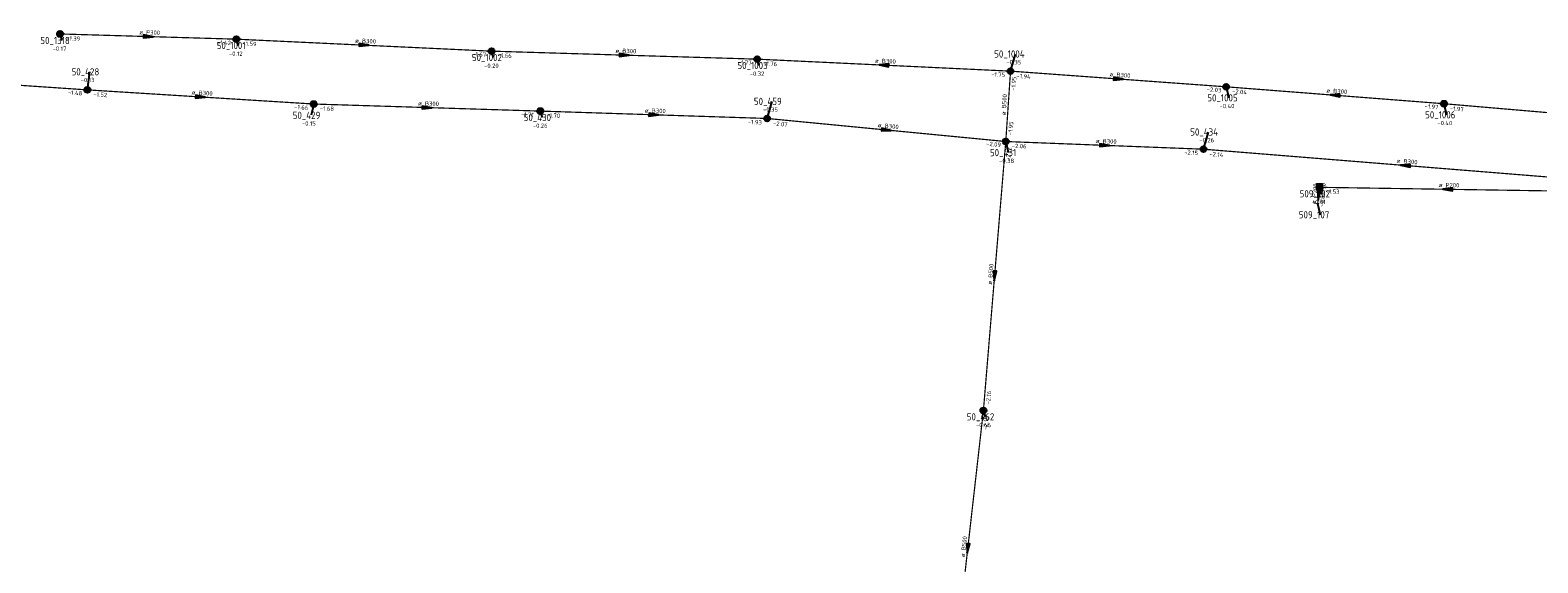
# Model space of a CAD drawing. Header units: metres. Extents: x 249000 to 255300, y 590580 to 596000.
# Tile 50 of 61: x 253907 to 254221, y 593537 to 593648. Entities that reach past the tile are written whole.
import ezdxf
from ezdxf.enums import TextEntityAlignment as Align

# ---------------------------------------------------------------- set-up
doc = ezdxf.new("R2010")
doc.units = ezdxf.units.M
doc.header["$MEASUREMENT"] = 0
doc.linetypes.add('RI-GWA', pattern=[18.45, 6, -1.8, 1.75, -1.8, 1.75, -1.8, 1.75, -1.8])
doc.linetypes.add('RI-HWA', pattern=[7.4, 5, -2.4])
doc.layers.get('0').update_dxf_attribs({"linetype": 'CONTINUOUS'})
doc.layers.add('B-WE-RI-GWA_TRANSPORTLEIDING-G', color=30, linetype='RI-GWA', lineweight=18)
doc.layers.add('B-WE-RI-HWA_TRANSPORTLEIDING-G', color=150, linetype='RI-HWA', lineweight=18)
for name, color, linetype in [('RIO-AFMETINGEN', 8, 'CONTINUOUS'), ('RIO-AFSCHOT', 7, 'CONTINUOUS'), ('RIO-BOK', 8, 'CONTINUOUS'), ('RIO-KNOOP', 7, 'CONTINUOUS'), ('RIO-KNOOPNAAM', 170, 'CONTINUOUS'), ('RIO-LEADER', 253, 'CONTINUOUS'), ('RIO-MAAIVELD', 104, 'CONTINUOUS')]:
    doc.layers.add(name, color=color, linetype=linetype)
doc.styles.add('RIO-TXT', font='isocp.shx')

# ---------------------------------------------------------------- blocks, each defined once
blk = doc.blocks.new('K_IPR')
blk.add_lwpolyline([(-0.5, -0.5), (0.5, -0.5), (0.5, 0.5), (-0.5, 0.5)], close=True)
blk.add_solid([(-0.5, 0.5), (0.5, 0.5), (-0.5, -0.5), (0.5, -0.5)])
at = {"style": 'RIO-TXT', "flags": 1}
blk.add_attdef('RIOLERINGSGEBIED', text='', height=1, dxfattribs=at).set_placement((0, 0), align=Align.CENTER)
blk.add_attdef('KNOOPNAAM', text='', height=1, dxfattribs=at).set_placement((0, 0), align=Align.TOP_CENTER)
blk = doc.blocks.new('K_FIC')
blk.add_circle((0, 0), 0.0625)
at = {"style": 'RIO-TXT', "flags": 1}
blk.add_attdef('RIOLERINGSGEBIED', text='', height=1, dxfattribs=at).set_placement((0, 0), align=Align.CENTER)
blk.add_attdef('KNOOPNAAM', text='', height=1, dxfattribs=at).set_placement((0, 0), align=Align.TOP_CENTER)
blk = doc.blocks.new('K_IPG')
blk.add_circle((0, 0), 0.5)
for points in [[(0, 0), (-0.5, 0), (-0.433013, 0.25)], [(0, 0), (-0.433013, -0.25), (-0.5, 0)], [(0, 0), (-0.433013, 0.25), (-0.25, 0.433013)], [(0, 0), (-0.25, -0.433013), (-0.433013, -0.25)], [(0, 0), (-0.25, 0.433013), (0, 0.5)], [(0, 0), (0, -0.5), (-0.25, -0.433013)], [(0, 0), (0, 0.5), (0.25, 0.433013)], [(0, 0), (0.25, 0.433013), (0.433013, 0.25)], [(0, 0), (0.433013, 0.25), (0.5, 0)], [(0, 0), (0.5, 0), (0.433013, -0.25)], [(0, 0), (0.433013, -0.25), (0.25, -0.433013)], [(0, 0), (0.25, -0.433013), (0, -0.5)]]:
    blk.add_solid(points)
at = {"style": 'RIO-TXT', "flags": 1}
blk.add_attdef('RIOLERINGSGEBIED', text='', height=1, dxfattribs=at).set_placement((0, 0), align=Align.CENTER)
blk.add_attdef('KNOOPNAAM', text='', height=1, dxfattribs=at).set_placement((0, 0), align=Align.TOP_CENTER)
blk = doc.blocks.new('L_VHR')
blk.add_lwpolyline([(-0.5, 0), (0.5, 0), (-0.5, 0.15), (-0.5, -0.15), (0.5, 0)])

msp = doc.modelspace()

# ---------------------------------------------------------------- linework, layer by layer
at = {"layer": 'B-WE-RI-GWA_TRANSPORTLEIDING-G', "const_width": 0.25}
for points in [[(253949.664, 593646.08), (253912.928, 593647.168)], [(253949.664, 593646.08), (254002.816, 593643.584)], [(254002.816, 593643.584), (254058.144, 593641.92)], [(254058.144, 593641.92), (254110.928, 593639.424)], [(253868.656, 593638.912), (253918.624, 593635.52)], [(254109.936, 593624.768), (254110.928, 593639.424)], [(254110.928, 593639.424), (254155.856, 593636.16)], [(253918.624, 593635.52), (253965.76, 593632.576)], [(254155.856, 593636.16), (254201.216, 593632.64)], [(253965.76, 593632.576), (254012.976, 593631.104)], [(254012.976, 593631.104), (254060.24, 593629.568)], [(254201.216, 593632.64), (254245.952, 593628.8)], [(254109.936, 593624.768), (254060.24, 593629.568)], [(254109.936, 593624.768), (254105.28, 593568.768)], [(254109.936, 593624.768), (254151.136, 593623.168)], [(254151.136, 593623.168), (254235.216, 593616.384)], [(254098.752, 593511.232), (254105.28, 593568.768)]]:
    msp.add_lwpolyline(points, dxfattribs=at)
at = {"layer": 'B-WE-RI-HWA_TRANSPORTLEIDING-G', "const_width": 0.25}
for points in [[(254175.264, 593615.232), (254174.912, 593611.84)], [(254175.264, 593615.232), (254174.912, 593611.84)], [(254175.264, 593615.232), (254228.736, 593614.4)]]:
    msp.add_lwpolyline(points, dxfattribs=at)
at = {"layer": 'RIO-LEADER'}
for p, q in [((253912.93, 593647.15), (253913.29, 593645.8065)), ((253949.66, 593646.1), (253950.02, 593644.7565)), ((254002.82, 593643.6), (254003.18, 593642.2565)), ((254058.14, 593641.94), (254058.5, 593640.5965)), ((254110.93, 593639.4), (254111.9814, 593642.9897)), ((253918.62, 593635.55), (253919.1535, 593639.2784)), ((254155.85, 593636.19), (254156.3835, 593633.8616)), ((253965.76, 593632.55), (253965.2274, 593630.2215)), ((254012.97, 593631.11), (254013.33, 593629.7665)), ((254060.24, 593629.54), (254061.2914, 593633.1297)), ((254201.22, 593632.65), (254201.7535, 593630.3216)), ((254109.93, 593624.79), (254110.4635, 593622.4616)), ((254151.13, 593623.16), (254152.1814, 593626.7497)), ((254175.26, 593615.23), (254175.62, 593613.8865)), ((254174.91, 593611.84), (254175.4435, 593609.5116)), ((254105.28, 593568.77), (254105.64, 593567.4265))]:
    msp.add_line(p, q, dxfattribs=at)

# ---------------------------------------------------------------- block references
at = {"layer": 'RIO-AFSCHOT', "xscale": 2, "yscale": 2, "zscale": 2}
for p, rotation in [((253931.295, 593646.625), 358.3627000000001), ((253976.24, 593644.85), 357.3078), ((254030.48, 593642.77), 358.2814), ((254084.535, 593640.67), 177.2455999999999), ((254133.39, 593637.795), 355.913), ((253942.19, 593634.05), 356.3589), ((254178.535, 593634.42), 175.5389), ((253989.365, 593631.83), 358.2531), ((254036.605, 593630.325), 358.0979), ((254085.085, 593627.165), 354.5401), ((254130.53, 593623.975), 357.7346), ((254193.175, 593619.78), 175.4043000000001), ((254202, 593614.825), 179.1323), ((254175.085, 593613.535), 264.0969), ((254107.605, 593596.78), 265.2464), ((254102.015, 593540.01), 263.5148)]:
    msp.add_blockref('L_VHR', p, dxfattribs=dict(at, rotation=rotation))
at = {"layer": 'RIO-KNOOP', "xscale": 1.25, "yscale": 1.25, "zscale": 1.25}
for name, p in [('K_IPG', (253912.928, 593647.168)), ('K_IPG', (253949.664, 593646.08)), ('K_IPG', (254002.816, 593643.584)), ('K_IPG', (254058.144, 593641.92)), ('K_IPG', (254110.928, 593639.424)), ('K_IPG', (253918.624, 593635.52)), ('K_IPG', (254155.856, 593636.16)), ('K_IPG', (253965.76, 593632.576)), ('K_IPG', (254012.976, 593631.104)), ('K_IPG', (254201.216, 593632.64)), ('K_IPG', (254060.24, 593629.568)), ('K_IPG', (254109.936, 593624.768)), ('K_IPG', (254151.136, 593623.168)), ('K_IPR', (254175.264, 593615.232)), ('K_FIC', (254174.912, 593611.84)), ('K_IPG', (254105.28, 593568.768))]:
    msp.add_blockref(name, p, dxfattribs=at)

# ---------------------------------------------------------------- texts
at = {"layer": 'RIO-AFMETINGEN', "style": 'RIO-TXT'}
for s, rotation, p in [('ø P300', 358.3627, (253929.4173, 593647.0893)), ('ø B300', 357.3078, (253974.371, 593645.354)), ('ø B300', 358.2814, (254028.6027, 593643.2429)), ('ø B300', 357.2456, (254082.6669, 593641.1759)), ('ø B300', 355.913, (254131.5338, 593638.3418)), ('ø B300', 356.3589, (253940.3297, 593634.583)), ('ø B500', 86.0757, (254109.9019, 593630.2367)), ('ø B300', 355.539, (254176.6822, 593634.979)), ('ø B300', 358.2531, (253987.4878, 593632.3012)), ('ø B300', 358.0979, (254034.7296, 593630.8013)), ('ø B300', 354.5401, (254083.2426, 593627.7576)), ('ø B300', 357.7346, (254128.6575, 593624.4613)), ('ø B300', 355.4043, (254191.3248, 593620.3556)), ('ø P200', 84.0969, (254174.4931, 593611.6959)), ('ø P200', 84.0969, (254174.4931, 593611.6959)), ('ø P200', 359.1324, (254200.1163, 593615.2693)), ('ø B500', 85.2464, (254107.0334, 593594.9304)), ('ø B500', 83.5148, (254101.4043, 593538.177))]:
    msp.add_text(s, height=0.9, rotation=rotation, dxfattribs=at).set_placement(p)
at = {"layer": 'RIO-BOK', "style": 'RIO-TXT'}
for s, rotation, p in [('-1.39', 358.3627, (253914.193, 593645.8142)), ('-1.42', 358.3627, (253945.6257, 593644.9356)), ('-1.59', 357.3078, (253950.8982, 593644.7412)), ('-1.67', 357.3078, (253998.7647, 593642.5205)), ('-1.66', 358.2814, (254004.0811, 593642.2624)), ('-1.77', 358.2814, (254054.1035, 593640.7931)), ('-1.76', 357.2456, (254059.3767, 593640.5798)), ('-1.75', 357.2456, (254106.8742, 593638.3246)), ('-1.95', 86.0757, (254111.9538, 593635.3202)), ('-1.94', 355.913, (254112.1347, 593638.0114)), ('-1.48', 356.1194, (253914.5429, 593634.5529)), ('-1.52', 356.3589, (253919.8355, 593634.1708)), ('-2.03', 355.913, (254151.7694, 593635.2044)), ('-2.04', 355.539, (254157.0456, 593634.7936)), ('-1.66', 356.3589, (253961.6875, 593631.534)), ('-1.68', 358.2531, (253967.0204, 593631.2118)), ('-1.71', 358.2531, (254008.9327, 593629.96)), ('-1.97', 355.539, (254197.1328, 593631.6913)), ('-1.97', 355.0822, (254202.4044, 593631.2441)), ('-1.70', 358.0979, (254014.2268, 593629.7684)), ('-1.93', 358.0979, (254056.2005, 593628.4009)), ('-2.07', 354.5401, (254061.4111, 593628.123)), ('-1.95', 86.0757, (254111.3157, 593625.998)), ('-2.09', 354.5401, (254105.8273, 593623.9055)), ('-2.12', 85.2464, (254110.8617, 593620.6989)), ('-2.06', 357.7346, (254111.1782, 593623.4404)), ('-2.15', 357.7346, (254147.083, 593622.0427)), ('-2.14', 355.4043, (254152.3223, 593621.7608)), ('-0.90', 84.0969, (254176.3359, 593613.0003)), ('-0.82', 84.0969, (254176.1428, 593611.1182)), ('-1.53', 359.1324, (254176.5408, 593613.9113)), ('-2.16', 85.2464, (254106.6823, 593569.9587)), ('-2.16', 83.5148, (254106.1204, 593564.6482))]:
    msp.add_text(s, height=0.9, rotation=rotation, dxfattribs=at).set_placement(p)
at = {"layer": 'RIO-KNOOPNAAM', "style": 'RIO-TXT'}
for s, p in [('50_1318', (253908.8275, 593645.0565)), ('50_1001', (253945.5575, 593644.0065)), ('50_1004', (254107.5189, 593642.2397)), ('50_1002', (253998.7175, 593641.5065)), ('50_1003', (254054.0375, 593639.8465)), ('50_428', (253915.3285, 593638.5284)), ('50_459', (254057.4664, 593632.3797)), ('50_1005', (254151.921, 593633.1116)), ('50_429', (253961.4024, 593629.4715)), ('50_1006', (254197.291, 593629.5716)), ('50_430', (254009.505, 593629.0165)), ('50_434', (254148.3564, 593625.9997)), ('50_431', (254106.6385, 593621.7116)), ('509_102', (254171.1575, 593613.1365)), ('509_107', (254170.981, 593608.7616)), ('50_462', (254101.815, 593566.6765))]:
    msp.add_text(s, height=1.5, dxfattribs=at).set_placement(p)
at = {"layer": 'RIO-MAAIVELD', "style": 'RIO-TXT'}
for s, p in [('-0.17', (253911.3775, 593643.6565)), ('-0.12', (253948.1075, 593642.6065)), ('-0.20', (254001.2675, 593640.1065)), ('-0.35', (254110.0689, 593640.8397)), ('-0.13', (253917.241, 593637.1284)), ('-0.32', (254056.5875, 593638.4465)), ('-0.35', (254059.3789, 593630.9797)), ('-0.40', (254154.471, 593631.7116)), ('-0.15', (253963.3149, 593628.0715)), ('-0.26', (254011.4175, 593627.6165)), ('-0.40', (254199.841, 593628.1716)), ('-0.26', (254150.2689, 593624.5997)), ('-0.38', (254108.551, 593620.3116)), ('-0.31', (254173.7075, 593611.7365)), ('-0.46', (254103.7275, 593565.2765))]:
    msp.add_text(s, height=0.9, dxfattribs=at).set_placement(p)

doc.saveas('drawing.dxf')
